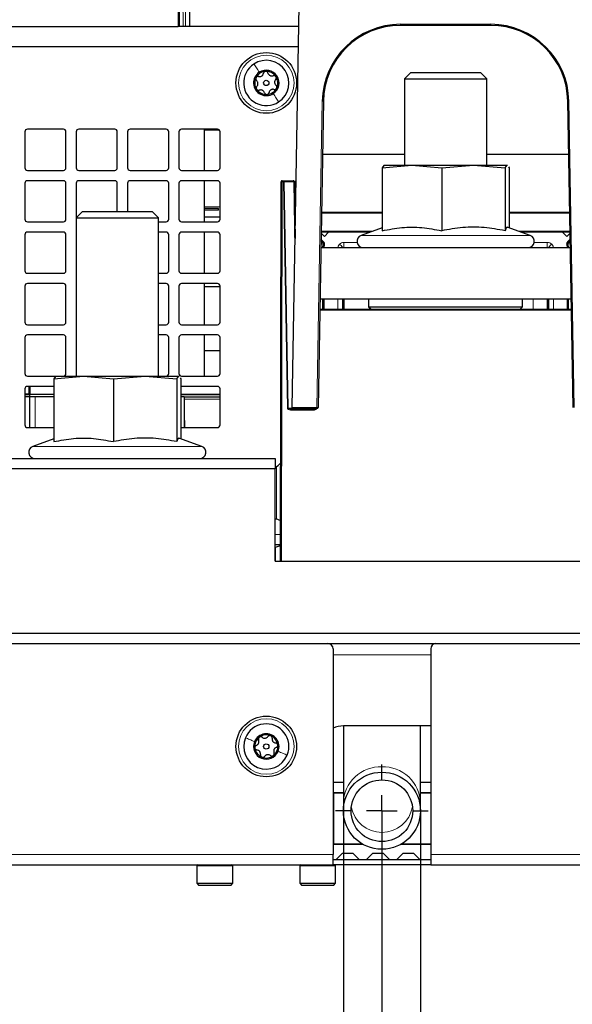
# Paper-space layout 'Blatt5' of a CAD drawing. Header units: millimetres. Extents: x 5 to 418, y 2 to 292.
# Tile 12 of 18: x 193 to 247, y 105 to 201. Entities that reach past the tile are written whole.
import ezdxf

# ---------------------------------------------------------------- set-up
doc = ezdxf.new("R2010")
doc.units = ezdxf.units.MM
doc.layers.add('SLD-0', color=7, linetype='Continuous')
doc.styles.add('SLDTEXTSTYLE0', font='TXT', dxfattribs={"width": 0.605})
doc.dimstyles.new('SLDDIMSTYLE3', dxfattribs={"dimtxt": 3.5, "dimasz": 3.302, "dimexe": 0, "dimexo": 0.0625, "dimgap": 0.875, "dimtad": 1, "dimlfac": 2, "dimrnd": 1e-09, "dimzin": 12, "dimdsep": 46, "dimtxsty": 'SLDTEXTSTYLE0', "dimsah": 1, "dimcen": 0.09, "dimadec": 0, "dimazin": 3, "dimtfac": 1, "dimtmove": 0, "dimatfit": 0, "dimfxl": 1, "dimfrac": 2, "dimtolj": 1, "dimtzin": 12, "dimarcsym": 0})
doc.dimstyles.new('SLDDIMSTYLE4', dxfattribs={"dimtxt": 3.5, "dimasz": 3.302, "dimexe": 0, "dimexo": 0.0625, "dimgap": 0.875, "dimtad": 1, "dimlfac": 2, "dimrnd": 1e-09, "dimzin": 12, "dimdsep": 46, "dimtxsty": 'SLDTEXTSTYLE0', "dimsah": 1, "dimcen": 0.09, "dimadec": 0, "dimazin": 3, "dimtfac": 1, "dimtofl": 0, "dimtmove": 0, "dimatfit": 3, "dimfxl": 1, "dimfrac": 2, "dimtolj": 1, "dimtzin": 12, "dimarcsym": 0})

# ---------------------------------------------------------------- blocks, each defined once
blk = doc.blocks.new('_D_29')
at = {"layer": 'SLD-0', "color": 7}
for p, q in [((75.755, 257.13), (75.755, 266.85)), ((358.755, 163.88), (358.755, 266.85)), ((75.755, 265.85), (358.755, 265.85)), ((75.755, 163.88), (75.755, 254.13))]:
    blk.add_line(p, q, dxfattribs=at)
for points in [[(75.755, 265.85), (79.057, 265.342), (79.057, 266.358)], [(358.755, 265.85), (355.453, 266.358), (355.453, 265.342)]]:
    blk.add_solid(points, dxfattribs=at)
at = {"layer": 'SLD-0', "color": 7, "insert": (213.244, 270.362), "char_height": 3.5, "attachment_point": 1, "style": 'SLDTEXTSTYLE0'}
blk.add_mtext('566', dxfattribs=at)
blk = doc.blocks.new('_D_31')
at = {"layer": 'SLD-0', "color": 7}
for p, q in [((124.005, 123.63), (124.005, 86.38)), ((228.505, 123.63), (228.505, 98.88)), ((228.505, 95.88), (228.505, 86.38)), ((228.505, 87.38), (124.005, 87.38))]:
    blk.add_line(p, q, dxfattribs=at)
for centre, start, end in [((177.616, 90.066), 153.43495, 206.56505), ((174.894, 90.066), 333.43495, 26.56505)]:
    blk.add_arc(centre, 6.006, start, end, dxfattribs=at)
for points in [[(124.005, 87.38), (127.307, 86.872), (127.307, 87.888)], [(228.505, 87.38), (225.203, 87.888), (225.203, 86.872)]]:
    blk.add_solid(points, dxfattribs=at)
at = {"layer": 'SLD-0', "color": 7, "insert": (172.244, 91.892), "char_height": 3.5, "attachment_point": 1, "style": 'SLDTEXTSTYLE0'}
blk.add_mtext('209', dxfattribs=at)
blk = doc.blocks.new('_D_32')
at = {"layer": 'SLD-0', "color": 7}
for p, q in [((224.755, 123.63), (224.755, 96.38)), ((232.255, 123.63), (232.255, 96.38)), ((224.755, 97.38), (218.405, 97.38)), ((224.755, 97.38), (232.255, 97.38)), ((232.255, 97.38), (253.957, 97.38))]:
    blk.add_line(p, q, dxfattribs=at)
for points in [[(224.755, 97.38), (221.453, 97.888), (221.453, 96.872)], [(232.255, 97.38), (235.557, 96.872), (235.557, 97.888)]]:
    blk.add_solid(points, dxfattribs=at)
at = {"layer": 'SLD-0', "color": 7, "char_height": 3.5, "attachment_point": 1, "style": 'SLDTEXTSTYLE0'}
for s, insert in [('D=', (237.227, 101.901)), ('%%c', (243.507, 101.892)), ('15', (248.61, 101.901))]:
    blk.add_mtext(s, dxfattribs=dict(at, insert=insert))
blk = doc.blocks.new('_D_34')
at = {"layer": 'SLD-0', "color": 7}
for p, q in [((75.755, 148.336), (75.755, 141.38)), ((75.755, 138.38), (75.755, 125.13)), ((228.505, 123.63), (228.505, 98.88)), ((75.755, 122.13), (75.755, 108.88)), ((75.755, 105.88), (75.755, 76.38)), ((228.505, 95.88), (228.505, 76.38)), ((75.755, 77.38), (228.505, 77.38))]:
    blk.add_line(p, q, dxfattribs=at)
for points in [[(75.755, 77.38), (79.057, 76.872), (79.057, 77.888)], [(228.505, 77.38), (225.203, 77.888), (225.203, 76.872)]]:
    blk.add_solid(points, dxfattribs=at)
at = {"layer": 'SLD-0', "color": 7, "insert": (146.114, 81.892), "char_height": 3.5, "attachment_point": 1, "style": 'SLDTEXTSTYLE0'}
blk.add_mtext('305,5', dxfattribs=at)
blk = doc.blocks.new('SW_CENTERMARKSYMBOL_4')
at = {"layer": 'SLD-0', "color": 0}
for p, q in [((0, 3), (0, 4.5)), ((0, 0), (0, 1.5)), ((-3, 0), (-4.5, 0)), ((0, 0), (-1.5, 0)), ((0, 0), (0, -1.5)), ((0, 0), (1.5, 0)), ((3, 0), (4.5, 0)), ((0, -3), (0, -4.5))]:
    blk.add_line(p, q, dxfattribs=at)

psp = doc.layouts.new('Blatt5')

# ---------------------------------------------------------------- linework, layer by layer
at = {"color": 7, "linetype": 'Continuous', "lineweight": 18}
for p, q in [((208.6776, 199.88), (208.6132, 236.7802)), ((209.1266, 214.7802), (209.1526, 199.88)), ((209.4026, 199.88), (209.3766, 214.7802)), ((230.3075, 200.0782), (239.102, 200.0782)), ((230.3075, 199.98), (230.3075, 200.0782)), ((239.102, 199.98), (239.102, 200.0782)), ((222.1888, 162.8282), (222.7087, 192.6109)), ((246.7008, 192.6109), (247.2207, 162.8282)), ((230.7048, 187.4123), (222.7179, 187.4123)), ((222.7187, 187.4559), (230.7048, 187.4559)), ((238.7048, 187.4559), (246.6908, 187.4559)), ((246.6916, 187.4123), (238.7048, 187.4123)), ((218.8046, 184.7802), (218.7402, 147.88)), ((218.8046, 184.88), (218.8046, 184.7802)), ((218.9256, 184.7802), (218.8046, 184.7802)), ((218.9256, 184.7802), (218.9256, 184.88)), ((219.3096, 162.7776), (218.9256, 184.7802)), ((218.9898, 184.7812), (219.3739, 162.7787)), ((219.9264, 184.7812), (218.9898, 184.7812)), ((220.0405, 178.2454), (219.9264, 184.7812)), ((219.9781, 183.8625), (220.1409, 183.9978)), ((220.053, 183.2744), (220.1293, 183.337)), ((211.2548, 182.33), (212.7548, 182.33)), ((222.6205, 181.8282), (228.5231, 181.8282)), ((240.8865, 181.8282), (246.7891, 181.8282)), ((222.5882, 179.9782), (227.6682, 179.9782)), ((241.7414, 179.9782), (246.8213, 179.9782)), ((222.7217, 178.8427), (222.571, 178.9935)), ((222.5746, 179.202), (222.8278, 178.9488)), ((226.4745, 179.5438), (230.2033, 179.5438)), ((230.2033, 179.5438), (242.935, 179.5438)), ((246.5817, 178.9488), (246.8349, 179.202)), ((246.8385, 178.9935), (246.6878, 178.8427)), ((222.7217, 178.8427), (222.7748, 178.8957)), ((222.7696, 178.6848), (222.7396, 178.38)), ((222.7696, 178.6848), (222.8432, 178.6702)), ((222.8278, 178.9488), (222.7748, 178.8957)), ((222.9168, 178.6556), (222.8432, 178.6702)), ((222.9168, 178.6556), (222.8896, 178.38)), ((224.8048, 178.8831), (226.0876, 178.8831)), ((224.8048, 178.8831), (224.8048, 178.3831)), ((224.8048, 178.3831), (224.8048, 178.38)), ((224.8048, 178.3831), (226.6189, 178.3831)), ((242.7906, 178.3831), (244.6048, 178.3831)), ((243.3219, 178.8831), (244.6048, 178.8831)), ((244.6048, 178.8831), (244.6048, 178.3831)), ((244.6048, 178.38), (244.6048, 178.3831)), ((246.4928, 178.6556), (246.5663, 178.6702)), ((246.5199, 178.38), (246.4928, 178.6556)), ((246.6399, 178.6848), (246.5663, 178.6702)), ((246.5817, 178.9488), (246.6347, 178.8957)), ((246.6878, 178.8427), (246.6347, 178.8957)), ((246.6399, 178.6848), (246.6699, 178.38)), ((222.7298, 172.38), (222.7298, 173.38)), ((222.8798, 173.38), (222.8798, 172.38)), ((224.2048, 172.38), (224.2048, 173.38)), ((243.2182, 172.38), (243.2182, 173.38)), ((245.2048, 173.38), (245.2048, 172.38)), ((246.5298, 172.38), (246.5298, 173.38)), ((246.6798, 173.38), (246.6798, 172.38)), ((246.9557, 172.2802), (222.4538, 172.2802)), ((194.1495, 164.88), (194.1495, 164.13)), ((194.7548, 163.88), (194.7548, 160.88)), ((209.2567, 163.6365), (209.2548, 163.6621)), ((209.2548, 163.6365), (209.2567, 163.6365)), ((209.3269, 160.88), (209.2567, 163.6365)), ((209.2567, 163.6365), (212.7548, 163.6365)), ((219.3739, 162.7787), (219.7705, 162.7787)), ((219.7714, 162.8282), (222.1888, 162.8282)), ((220.8117, 162.68), (220.8125, 162.73)), ((221.3125, 162.73), (221.3116, 162.68)), ((222.1888, 162.8282), (222.1888, 162.73)), ((219.6204, 162.68), (219.6204, 162.5802)), ((221.9565, 162.5802), (219.6204, 162.5802)), ((221.9565, 162.68), (221.9565, 162.5802)), ((194.5245, 159.0438), (198.2533, 159.0438)), ((198.2533, 159.0438), (210.985, 159.0438)), ((218.2392, 151.9615), (218.2392, 157.0864)), ((218.6447, 150.48), (218.1048, 150.48)), ((233.2548, 138.78), (223.7548, 138.78)), ((128.7548, 119.38), (223.7548, 119.38)), ((224.7548, 118.88), (224.7548, 118.38)), ((232.2548, 118.38), (232.2548, 118.88)), ((233.2548, 119.38), (334.5053, 119.38)), ((213.7198, 118.28), (210.5048, 118.28)), ((214.0048, 118.28), (213.7198, 118.28)), ((223.7198, 118.28), (220.5048, 118.28)), ((224.0048, 118.28), (223.7198, 118.28))]:
    psp.add_line(p, q, dxfattribs=at)
at = {"color": 7, "linetype": 'Continuous', "lineweight": 25}
for p, q in [((208.7132, 236.7802), (208.7776, 199.88)), ((209.7516, 214.7802), (209.7776, 199.88)), ((219.7714, 162.8282), (220.453, 201.8817)), ((176.7485, 199.88), (208.6776, 199.88)), ((208.7776, 199.88), (208.6776, 199.88)), ((220.4181, 199.88), (208.7776, 199.88)), ((239.102, 199.98), (230.3075, 199.98)), ((220.3832, 197.88), (94.7548, 197.88)), ((231.319, 195.38), (230.7048, 194.7657)), ((231.319, 195.38), (238.0905, 195.38)), ((238.7048, 194.7657), (238.0905, 195.38)), ((230.7048, 194.7657), (230.7048, 186.38)), ((230.7048, 194.7657), (238.7048, 194.7657)), ((238.7048, 186.38), (238.7048, 194.7657)), ((222.8087, 192.6109), (222.2888, 162.8282)), ((247.1207, 162.8282), (246.6008, 192.6109)), ((193.7548, 189.63), (193.7548, 186.13)), ((197.5048, 189.88), (194.0048, 189.88)), ((197.7548, 186.13), (197.7548, 189.63)), ((198.7548, 189.63), (198.7548, 186.13)), ((202.5048, 189.88), (199.0048, 189.88)), ((202.7548, 186.13), (202.7548, 189.63)), ((203.7548, 189.63), (203.7548, 186.13)), ((207.5048, 189.88), (204.0048, 189.88)), ((207.7548, 186.13), (207.7548, 189.63)), ((208.7548, 189.63), (208.7548, 186.13)), ((212.5048, 189.88), (209.0048, 189.88)), ((211.2548, 185.88), (211.2548, 189.88)), ((211.2548, 189.8258), (212.6601, 189.8258)), ((212.7548, 186.13), (212.7548, 189.63)), ((194.0048, 185.88), (197.5048, 185.88)), ((199.0048, 185.88), (202.5048, 185.88)), ((204.0048, 185.88), (207.5048, 185.88)), ((209.0048, 185.88), (212.5048, 185.88)), ((228.5231, 186.1313), (231.4231, 186.38)), ((228.6957, 186.3563), (228.5231, 186.1313)), ((228.5231, 186.1313), (228.5231, 180.0177)), ((228.7048, 186.38), (231.4231, 186.38)), ((231.4231, 186.38), (237.414, 186.38)), ((231.4231, 186.38), (234.3231, 186.1313)), ((234.3231, 186.1313), (237.414, 186.38)), ((234.3231, 186.1313), (234.3231, 180.0177)), ((237.414, 186.38), (240.5048, 186.1313)), ((237.414, 186.38), (240.6956, 186.38)), ((240.5048, 186.1313), (240.6956, 186.38)), ((240.5048, 186.1313), (240.5048, 180.0177)), ((240.6956, 186.38), (240.7138, 186.3563)), ((240.6956, 186.38), (240.7048, 186.38)), ((240.8203, 186.2175), (240.8865, 186.1313)), ((240.8865, 186.1313), (240.8865, 180.2894)), ((197.5048, 184.88), (194.0048, 184.88)), ((202.5048, 184.88), (199.0048, 184.88)), ((207.5048, 184.88), (204.0048, 184.88)), ((212.5048, 184.88), (209.0048, 184.88)), ((211.2548, 180.88), (211.2548, 184.88)), ((218.6402, 147.88), (218.7046, 184.7802)), ((218.8046, 184.88), (218.9256, 184.88)), ((218.9256, 184.88), (219.8621, 184.88)), ((219.9621, 184.7817), (220.0583, 179.2687)), ((220.1212, 182.8704), (220.0861, 184.88)), ((220.0861, 184.88), (220.1563, 184.88)), ((193.7548, 184.63), (193.7548, 181.13)), ((197.7548, 181.13), (197.7548, 184.63)), ((198.7548, 184.63), (198.7548, 181.2657)), ((202.7548, 181.88), (202.7548, 184.63)), ((203.7548, 184.63), (203.7548, 181.88)), ((207.7548, 181.13), (207.7548, 184.63)), ((208.7548, 184.63), (208.7548, 181.13)), ((212.7548, 181.13), (212.7548, 184.63)), ((219.975, 184.0425), (220.1001, 184.0811)), ((199.369, 181.88), (198.7548, 181.2657)), ((199.369, 181.88), (201.0619, 181.88)), ((201.0619, 181.88), (206.1405, 181.88)), ((206.7548, 181.2657), (206.1405, 181.88)), ((212.6048, 182.18), (211.2548, 182.18)), ((212.6048, 182.005), (211.2548, 182.005)), ((212.6048, 182.005), (212.6048, 182.18)), ((220.1126, 182.38), (220.1023, 182.38)), ((198.7548, 181.2657), (198.7548, 165.88)), ((198.7548, 181.2657), (200.7548, 181.2657)), ((200.7548, 181.2657), (206.7548, 181.2657)), ((206.7548, 165.88), (206.7548, 181.2657)), ((212.7548, 181.33), (211.2548, 181.33)), ((228.5231, 181.73), (222.6187, 181.73)), ((246.7908, 181.73), (240.8865, 181.73)), ((194.0048, 180.88), (197.5048, 180.88)), ((206.7548, 180.88), (207.5048, 180.88)), ((209.0048, 180.88), (212.5048, 180.88)), ((228.5231, 180.2894), (226.4745, 179.5438)), ((242.935, 179.5438), (240.6994, 180.3575)), ((193.7548, 179.63), (193.7548, 176.13)), ((197.5048, 179.88), (194.0048, 179.88)), ((197.7548, 176.13), (197.7548, 179.63)), ((207.5048, 179.88), (206.7548, 179.88)), ((207.7548, 176.13), (207.7548, 179.63)), ((208.7548, 179.63), (208.7548, 176.13)), ((212.5048, 179.88), (209.0048, 179.88)), ((211.2548, 175.88), (211.2548, 179.88)), ((212.7548, 176.13), (212.7548, 179.63)), ((222.5728, 179.0977), (222.7748, 178.8957)), ((222.9102, 179.4674), (222.5849, 179.7927)), ((227.3982, 179.88), (222.5865, 179.88)), ((223.3227, 179.88), (222.9102, 179.4674)), ((246.8231, 179.88), (242.0113, 179.88)), ((246.4993, 179.4674), (246.0868, 179.88)), ((246.8246, 179.7927), (246.4993, 179.4674)), ((246.6347, 178.8957), (246.8367, 179.0977)), ((222.5603, 178.38), (234.0718, 178.38)), ((234.0718, 178.38), (235.3377, 178.38)), ((235.3377, 178.38), (246.8492, 178.38)), ((194.0048, 175.88), (197.5048, 175.88)), ((206.7548, 175.88), (207.5048, 175.88)), ((209.0048, 175.88), (212.5048, 175.88)), ((193.7548, 174.63), (193.7548, 171.13)), ((197.5048, 174.88), (194.0048, 174.88)), ((197.7548, 171.13), (197.7548, 174.63)), ((207.5048, 174.88), (206.7548, 174.88)), ((207.7548, 171.13), (207.7548, 174.63)), ((208.7548, 174.63), (208.7548, 171.13)), ((212.5048, 174.88), (209.0048, 174.88)), ((211.2548, 170.88), (211.2548, 174.88)), ((211.2548, 174.58), (212.7548, 174.58)), ((212.7548, 171.13), (212.7548, 174.63)), ((222.473, 173.38), (246.9365, 173.38)), ((222.8048, 173.38), (222.8048, 172.38)), ((224.7048, 172.38), (224.7048, 173.38)), ((224.7986, 173.38), (224.7986, 172.38)), ((227.2048, 173.38), (227.2048, 172.63)), ((242.2048, 172.63), (242.2048, 173.38)), ((244.6109, 172.38), (244.6109, 173.38)), ((244.7048, 173.38), (244.7048, 172.38)), ((246.6048, 172.38), (246.6048, 173.38)), ((222.4555, 172.38), (246.954, 172.38)), ((227.2048, 172.63), (227.4548, 172.38)), ((227.2048, 172.63), (242.2048, 172.63)), ((241.9548, 172.38), (242.2048, 172.63)), ((194.0048, 170.88), (197.5048, 170.88)), ((206.7548, 170.88), (207.5048, 170.88)), ((209.0048, 170.88), (212.5048, 170.88)), ((193.7548, 169.63), (193.7548, 166.13)), ((197.5048, 169.88), (194.0048, 169.88)), ((197.7548, 166.13), (197.7548, 169.63)), ((207.5048, 169.88), (206.7548, 169.88)), ((207.7548, 166.13), (207.7548, 169.63)), ((208.7548, 169.63), (208.7548, 166.13)), ((212.5048, 169.88), (209.0048, 169.88)), ((211.2548, 165.88), (211.2548, 169.88)), ((212.7548, 166.13), (212.7548, 169.63)), ((211.2548, 168.38), (212.7548, 168.38)), ((194.0048, 165.88), (196.7548, 165.88)), ((196.5731, 165.6313), (199.4731, 165.88)), ((196.7457, 165.8563), (196.5731, 165.6313)), ((196.5731, 165.6313), (196.5731, 159.5177)), ((196.7548, 165.88), (199.4731, 165.88)), ((199.4731, 165.88), (205.464, 165.88)), ((199.4731, 165.88), (202.3731, 165.6313)), ((202.3731, 165.6313), (205.464, 165.88)), ((202.3731, 165.6313), (202.3731, 159.5177)), ((205.464, 165.88), (208.5548, 165.6313)), ((205.464, 165.88), (208.7456, 165.88)), ((208.5548, 165.6313), (208.7456, 165.88)), ((208.5548, 165.6313), (208.5548, 159.5177)), ((208.7456, 165.88), (208.7638, 165.8563)), ((208.7456, 165.88), (208.7548, 165.88)), ((208.8703, 165.7175), (208.9365, 165.6313)), ((208.9365, 165.6313), (208.9365, 159.7894)), ((209.0048, 165.88), (212.5048, 165.88)), ((193.7548, 164.63), (193.7548, 161.13)), ((196.5731, 164.88), (194.0048, 164.88)), ((194.2548, 164.88), (194.2548, 164.13)), ((212.5048, 164.88), (209.0048, 164.88)), ((212.7548, 161.13), (212.7548, 164.63)), ((194.1495, 164.13), (193.7548, 164.13)), ((194.2548, 164.055), (193.7548, 164.055)), ((194.2548, 163.88), (193.7548, 163.88)), ((194.1495, 164.13), (194.2548, 164.13)), ((194.2548, 164.13), (196.5731, 164.13)), ((194.2548, 163.88), (194.2548, 164.13)), ((194.2548, 160.88), (194.2548, 163.88)), ((194.7548, 163.88), (194.2548, 163.88)), ((196.5731, 163.88), (194.7548, 163.88)), ((208.9365, 164.13), (212.7548, 164.13)), ((212.7548, 164.055), (208.9365, 164.055)), ((209.2548, 163.88), (208.9365, 163.88)), ((209.2548, 163.88), (212.7548, 163.88)), ((209.2548, 163.88), (209.2548, 160.88)), ((219.7696, 162.73), (219.7714, 162.8282)), ((222.1888, 162.73), (219.7696, 162.73)), ((221.0625, 162.73), (221.0616, 162.68)), ((219.6204, 162.68), (221.9565, 162.68)), ((194.0048, 160.88), (196.5731, 160.88)), ((209.0048, 160.88), (212.5048, 160.88)), ((210.985, 159.0438), (208.7494, 159.8575)), ((196.5731, 159.7894), (194.5245, 159.0438)), ((178.1791, 157.88), (198.8304, 157.88)), ((198.8304, 157.88), (206.6791, 157.88)), ((206.6791, 157.88), (218.1048, 157.88)), ((218.1048, 157.88), (218.1048, 156.88)), ((218.1048, 156.88), (93.7548, 156.88)), ((218.1048, 147.88), (218.1048, 156.88)), ((218.643, 149.48), (218.1048, 149.48)), ((218.1527, 149.269), (218.6429, 149.4135)), ((218.1527, 147.88), (218.1527, 149.269)), ((218.1048, 147.88), (316.6048, 147.88)), ((90.0048, 140.88), (344.5048, 140.88)), ((90.0048, 139.88), (344.5048, 139.88)), ((223.7548, 139.38), (223.7548, 119.38)), ((233.2548, 139.38), (233.2548, 119.38)), ((224.7548, 131.88), (224.7548, 124.3838)), ((233.2548, 131.88), (224.7548, 131.88)), ((232.2548, 124.3838), (232.2548, 131.88)), ((224.7548, 126.38), (223.7548, 126.38)), ((233.2548, 126.38), (232.2548, 126.38)), ((224.7548, 125.38), (223.7548, 125.38)), ((223.8048, 125.33), (223.8048, 120.43)), ((224.7548, 125.33), (223.8048, 125.33)), ((233.2548, 125.38), (232.2548, 125.38)), ((233.2548, 125.33), (232.2548, 125.33)), ((224.7548, 124.3838), (224.7548, 123.63)), ((232.2548, 123.63), (232.2548, 124.3838)), ((223.7548, 120.38), (226.6339, 120.38)), ((223.8048, 120.43), (226.5496, 120.43)), ((230.3756, 120.38), (233.2548, 120.38)), ((230.4599, 120.43), (233.2548, 120.43)), ((223.7548, 118.38), (223.7548, 119.38)), ((223.7548, 118.88), (224.7548, 118.88)), ((224.0526, 118.88), (224.6787, 119.5061)), ((224.6787, 119.5061), (225.6787, 119.5061)), ((224.7548, 118.88), (232.2548, 118.88)), ((225.6787, 119.5061), (226.3048, 118.88)), ((227.0026, 118.88), (227.6287, 119.5061)), ((227.6287, 119.5061), (228.6287, 119.5061)), ((228.6287, 119.5061), (229.2548, 118.88)), ((229.9526, 118.88), (230.5787, 119.5061)), ((230.5787, 119.5061), (231.5787, 119.5061)), ((231.5787, 119.5061), (232.2048, 118.88)), ((232.2548, 118.88), (233.2548, 118.88)), ((233.2548, 119.38), (233.2548, 118.38)), ((128.7548, 118.38), (223.7548, 118.38)), ((210.5048, 118.38), (210.5048, 118.28)), ((210.5048, 118.28), (210.5048, 116.58)), ((214.0048, 118.28), (214.0048, 118.38)), ((214.0048, 116.58), (214.0048, 118.28)), ((220.5048, 118.38), (220.5048, 118.28)), ((220.5048, 118.28), (220.5048, 116.58)), ((224.7548, 118.38), (223.7548, 118.38)), ((224.0048, 118.28), (224.0048, 118.38)), ((224.0048, 116.58), (224.0048, 118.28)), ((232.2548, 118.38), (224.7548, 118.38)), ((233.2548, 118.38), (232.2548, 118.38)), ((233.2548, 118.38), (335.2548, 118.38)), ((210.5048, 116.58), (210.7048, 116.38)), ((210.5048, 116.58), (213.7198, 116.58)), ((213.5524, 116.38), (210.7048, 116.38)), ((213.8048, 116.38), (213.5524, 116.38)), ((213.7198, 116.58), (214.0048, 116.58)), ((213.8048, 116.38), (214.0048, 116.58)), ((220.5048, 116.58), (220.7048, 116.38)), ((220.5048, 116.58), (223.7198, 116.58)), ((223.5524, 116.38), (220.7048, 116.38)), ((223.8048, 116.38), (223.5524, 116.38)), ((223.7198, 116.58), (224.0048, 116.58)), ((223.8048, 116.38), (224.0048, 116.58))]:
    psp.add_line(p, q, dxfattribs=at)
at = {"color": 7, "linetype": 'Continuous', "lineweight": 18, "flags": 128}
for points in [[(218.9256, 184.88), (218.938, 184.8781), (218.95, 184.8725), (218.961, 184.8634), (218.9707, 184.8511), (218.9787, 184.8362), (218.9847, 184.8191), (218.9885, 184.8006), (218.9898, 184.7812)], [(219.9264, 184.7812), (219.925, 184.8006), (219.9213, 184.8191), (219.9153, 184.8362), (219.9073, 184.8511), (219.8976, 184.8634), (219.8865, 184.8725), (219.8746, 184.8781), (219.8621, 184.88)]]:
    psp.add_lwpolyline(points, dxfattribs=at)
at = {"color": 7, "linetype": 'Continuous', "lineweight": 25, "flags": 128}
for points in [[(209.0048, 164.88), (208.956, 164.8752), (208.9365, 164.8705)], [(208.9365, 160.8895), (208.956, 160.8848), (209.0048, 160.88)]]:
    psp.add_lwpolyline(points, dxfattribs=at)
at = {"color": 7, "linetype": 'Continuous', "lineweight": 25}
for centre, radius in [((217.2548, 194.38), 2.95), ((217.2548, 194.38), 0.259), ((217.2548, 129.88), 2.95), ((217.2548, 129.88), 0.259), ((228.5048, 123.63), 3.75), ((228.5048, 123.63), 3)]:
    psp.add_circle(centre, radius, dxfattribs=at)
at = {"color": 7, "linetype": 'Continuous', "lineweight": 18}
for centre in [(217.2548, 194.38), (217.2548, 129.88)]:
    psp.add_circle(centre, 2.7, dxfattribs=at)
at = {"color": 7, "linetype": 'Continuous', "lineweight": 25}
for centre, radius, start, end in [((230.3075, 192.4782), 7.6, 90, 179), ((239.102, 192.4782), 7.6, 1, 90), ((230.3075, 192.48), 7.5, 90, 179), ((239.102, 192.48), 7.5, 1, 90), ((217.2548, 194.38), 2.2, 123.15762, 303.15762), ((217.2548, 194.38), 2.2, 303.15762, 123.15762), ((217.2548, 194.38), 1.2375, 123.15762, 303.15762), ((217.2548, 194.38), 1.125, 93.15762, 153.15762), ((217.2548, 194.38), 1.2375, 303.15762, 123.15762), ((217.2548, 194.38), 1.125, 33.15762, 93.15762), ((217.2548, 194.38), 1.125, 153.15762, 213.15762), ((217.2548, 194.38), 1.125, 333.15762, 33.15762), ((217.2548, 194.38), 1.125, 213.15762, 273.15762), ((217.2548, 194.38), 1.125, 273.15762, 333.15762), ((194.0048, 189.63), 0.25, 90, 180), ((197.5048, 189.63), 0.25, 0, 90), ((199.0048, 189.63), 0.25, 90, 180), ((202.5048, 189.63), 0.25, 0, 90), ((204.0048, 189.63), 0.25, 90, 180), ((207.5048, 189.63), 0.25, 0, 90), ((209.0048, 189.63), 0.25, 90, 180), ((212.5048, 189.63), 0.25, 0, 90), ((194.0048, 186.13), 0.25, 180, 270), ((197.5048, 186.13), 0.25, 270, 0), ((199.0048, 186.13), 0.25, 180, 270), ((202.5048, 186.13), 0.25, 270, 0), ((204.0048, 186.13), 0.25, 180, 270), ((207.5048, 186.13), 0.25, 270, 0), ((209.0048, 186.13), 0.25, 180, 270), ((212.5048, 186.13), 0.25, 270, 0), ((194.0048, 184.63), 0.25, 90, 180), ((197.5048, 184.63), 0.25, 0, 90), ((199.0048, 184.63), 0.25, 90, 180), ((202.5048, 184.63), 0.25, 0, 90), ((204.0048, 184.63), 0.25, 90, 180), ((207.5048, 184.63), 0.25, 0, 90), ((209.0048, 184.63), 0.25, 90, 180), ((212.5048, 184.63), 0.25, 0, 90), ((218.8046, 184.78), 0.1, 90, 179.9), ((219.8621, 184.78), 0.1, 1, 90), ((220.1023, 182.48), 0.1, 181, 270), ((194.0048, 181.13), 0.25, 180, 270), ((197.5048, 181.13), 0.25, 270, 0), ((207.5048, 181.13), 0.25, 270, 0), ((209.0048, 181.13), 0.25, 180, 270), ((212.5048, 181.13), 0.25, 270, 0), ((194.0048, 179.63), 0.25, 90, 180), ((197.5048, 179.63), 0.25, 0, 90), ((207.5048, 179.63), 0.25, 0, 90), ((209.0048, 179.63), 0.25, 90, 180), ((212.5048, 179.63), 0.25, 0, 90), ((226.6798, 178.98), 0.6, 110, 270), ((242.7298, 178.98), 0.6, 270, 70), ((222.598, 178.719), 0.25, 348.748989, 45), ((224.8048, 178.28), 2, 168.748989, 177.134016), ((246.8115, 178.719), 0.25, 135, 191.251011), ((244.6048, 178.28), 2, 2.865984, 11.251011), ((194.0048, 176.13), 0.25, 180, 270), ((197.5048, 176.13), 0.25, 270, 0), ((207.5048, 176.13), 0.25, 270, 0), ((209.0048, 176.13), 0.25, 180, 270), ((212.5048, 176.13), 0.25, 270, 0), ((194.0048, 174.63), 0.25, 90, 180), ((197.5048, 174.63), 0.25, 0, 90), ((207.5048, 174.63), 0.25, 0, 90), ((209.0048, 174.63), 0.25, 90, 180), ((212.5048, 174.63), 0.25, 0, 90), ((194.0048, 171.13), 0.25, 180, 270), ((197.5048, 171.13), 0.25, 270, 0), ((207.5048, 171.13), 0.25, 270, 0), ((209.0048, 171.13), 0.25, 180, 270), ((212.5048, 171.13), 0.25, 270, 0), ((194.0048, 169.63), 0.25, 90, 180), ((197.5048, 169.63), 0.25, 0, 90), ((207.5048, 169.63), 0.25, 0, 90), ((209.0048, 169.63), 0.25, 90, 180), ((212.5048, 169.63), 0.25, 0, 90), ((194.0048, 166.13), 0.25, 180, 270), ((197.5048, 166.13), 0.25, 270, 0), ((207.5048, 166.13), 0.25, 270, 0), ((209.0048, 166.13), 0.25, 180, 270), ((212.5048, 166.13), 0.25, 270, 0), ((194.0048, 164.63), 0.25, 90, 180), ((212.5048, 164.63), 0.25, 0, 90), ((220.4462, 162.78), 0.1, 210, 270), ((221.9565, 162.78), 0.1, 270, 330), ((222.1888, 162.83), 0.1, 270, 359), ((194.0048, 161.13), 0.25, 180, 270), ((212.5048, 161.13), 0.25, 270, 0), ((194.7298, 158.48), 0.6, 110, 270), ((210.7798, 158.48), 0.6, 270, 70), ((217.4798, 158.38), 1.5, 294.624318, 321.697628), ((218.0048, 150.48), 1.5, 64.645501, 86.177446), ((223.2548, 139.38), 0.5, 0, 90), ((233.7548, 139.38), 0.5, 90, 180), ((217.2548, 129.88), 2.2, 337.477326, 157.477326), ((224.7548, 129.38), 2.5, 90, 113.578178), ((217.2548, 129.88), 2.2, 157.477326, 337.477326), ((217.2548, 129.88), 1.2375, 157.477326, 337.477326), ((217.2548, 129.88), 1.2375, 337.477326, 157.477326), ((217.2548, 129.88), 1.125, 127.477326, 187.477326), ((217.2548, 129.88), 1.125, 67.477326, 127.477326), ((217.2548, 129.88), 1.125, 7.477326, 67.477326), ((217.2548, 129.88), 1.125, 187.477326, 247.477326), ((217.2548, 129.88), 1.125, 307.477326, 7.477326), ((217.2548, 129.88), 1.125, 247.477326, 307.477326), ((210.6048, 118.28), 0.1, 90, 180), ((213.9048, 118.28), 0.1, 0, 90), ((220.6048, 118.28), 0.1, 90, 180), ((223.9048, 118.28), 0.1, 0, 90)]:
    psp.add_arc(centre, radius, start, end, dxfattribs=at)
at = {"color": 7, "linetype": 'Continuous', "lineweight": 18}
for centre, radius, start, end in [((222.7587, 194.0436), 1.4336, 268.001617, 271.998383), ((246.6508, 194.0436), 1.4336, 268.001617, 271.998383), ((218.7546, 170.4562), 14.3241, 89.800002, 90.199998), ((219.7265, 139.0718), 45.7154, 90.923325, 91.003885), ((219.9897, 181.4681), 3.3138, 90.476777, 91.094372), ((220.1106, 117.0693), 45.7154, 90.923325, 91.003885), ((220.3848, 162.7472), 0.068, 194.669635, 261.465967), ((221.9565, 162.7802), 0.2, 270, 345.470842), ((222.2388, 164.261), 1.4336, 268.001617, 271.998383), ((228.3833, 124.2797), 3.63, 88.082244, 178.356114), ((228.6262, 124.2797), 3.63, 1.643886, 91.917756), ((228.5048, 124.5491), 3.0217, 190.111488, 349.888512)]:
    psp.add_arc(centre, radius, start, end, dxfattribs=at)
for centre, major_axis, ratio, start_param, end_param in [((219.6208, 162.7802), (0.3112, 0.0005), 0.6427384, 3.1518699, 4.7101107), ((219.6208, 162.78), (0.2469, 0.0002), 0.4050314, 3.1521323, 4.7103731)]:
    psp.add_ellipse(centre, major_axis=major_axis, ratio=ratio, start_param=start_param, end_param=end_param, dxfattribs=at)
for points in [[(216.0515, 196.2218), (216.1255, 196.1084), (216.2736, 195.8818), (216.4765, 195.5713), (216.5779, 195.416)], [(218.458, 192.5382), (218.384, 192.6515), (218.2359, 192.8781), (218.033, 193.1887), (217.9316, 193.344)], [(215.2226, 130.7227), (215.3476, 130.6708), (215.5976, 130.5672), (215.9403, 130.4251), (216.1116, 130.354)], [(219.287, 129.0373), (219.1619, 129.0891), (218.9119, 129.1928), (218.5692, 129.3349), (218.3979, 129.406)]]:
    psp.add_open_spline(points, degree=3, dxfattribs=at)
at = {"color": 7, "linetype": 'Continuous', "lineweight": 25}
for points, knots in [([(216.5043, 195.0051), (216.5549, 194.9984), (216.6309, 194.9882), (216.737, 195.0176), (216.8128, 195.0553), (216.878, 195.1095), (216.9482, 195.195), (216.9695, 195.2691), (216.9837, 195.3184)], [0, 0, 0, 0, 0.2491679, 0.3743031, 0.4989033, 0.6239875, 0.7497462, 1, 1, 1, 1]), ([(217.1928, 195.5033), (217.1666, 195.4991), (217.1142, 195.4908), (217.0494, 195.4462), (217.0025, 195.3871), (216.99, 195.3413), (216.9837, 195.3184)], [0, 0, 0, 0, 0.250033, 0.4996315, 0.7492277, 1, 1, 1, 1]), ([(217.4209, 195.3425), (217.4122, 195.3645), (217.3948, 195.4086), (217.3417, 195.4622), (217.2723, 195.4995), (217.2193, 195.502), (217.1928, 195.5033)], [0, 0, 0, 0, 0.2498147, 0.4999078, 0.7501201, 1, 1, 1, 1]), ([(217.4209, 195.3425), (217.4404, 195.2953), (217.4696, 195.2243), (217.5481, 195.1472), (217.6186, 195.1004), (217.6982, 195.071), (217.8073, 195.053), (217.8821, 195.0716), (217.9319, 195.0839)], [0, 0, 0, 0, 0.2491995, 0.3743362, 0.4989302, 0.6240074, 0.7497593, 1, 1, 1, 1]), ([(216.251, 194.888), (216.2415, 194.8632), (216.2226, 194.8137), (216.2287, 194.7352), (216.2564, 194.6651), (216.2898, 194.6314), (216.3065, 194.6145)], [0, 0, 0, 0, 0.2498571, 0.4994664, 0.7490114, 1, 1, 1, 1]), ([(216.5043, 195.0051), (216.4808, 195.0086), (216.4339, 195.0155), (216.361, 194.9964), (216.294, 194.9549), (216.2653, 194.9102), (216.251, 194.888)], [0, 0, 0, 0, 0.2498071, 0.5000551, 0.7503094, 1, 1, 1, 1]), ([(216.3381, 194.0426), (216.3693, 194.0831), (216.4161, 194.1438), (216.4437, 194.2504), (216.4489, 194.3349), (216.4346, 194.4185), (216.3956, 194.522), (216.3421, 194.5775), (216.3065, 194.6145)], [0, 0, 0, 0, 0.24920104, 0.37433782, 0.49893155, 0.62400843, 0.74976002, 1, 1, 1, 1]), ([(218.1966, 194.9953), (218.1799, 195.0159), (218.1465, 195.0571), (218.0754, 195.0909), (218.0008, 195.102), (217.9549, 195.0899), (217.9319, 195.0839)], [0, 0, 0, 0, 0.2499907, 0.4996106, 0.7491271, 1, 1, 1, 1]), ([(218.1714, 194.7173), (218.1402, 194.6769), (218.0934, 194.6161), (218.0658, 194.5096), (218.0606, 194.4251), (218.0749, 194.3415), (218.1139, 194.238), (218.1674, 194.1824), (218.203, 194.1455)], [0, 0, 0, 0, 0.24920104, 0.37433782, 0.49893155, 0.62400843, 0.74976002, 1, 1, 1, 1]), ([(218.1714, 194.7173), (218.1861, 194.7359), (218.2156, 194.773), (218.2355, 194.8458), (218.233, 194.9246), (218.2087, 194.9717), (218.1966, 194.9953)], [0, 0, 0, 0, 0.24985187, 0.49990154, 0.75011466, 1, 1, 1, 1]), ([(216.3381, 194.0426), (216.3234, 194.0241), (216.2939, 193.9869), (216.274, 193.9142), (216.2765, 193.8354), (216.3008, 193.7882), (216.3129, 193.7647)], [0, 0, 0, 0, 0.2498519, 0.4999015, 0.7501147, 1, 1, 1, 1]), ([(216.3129, 193.7647), (216.3297, 193.7441), (216.3631, 193.7029), (216.4341, 193.669), (216.5087, 193.658), (216.5546, 193.67), (216.5776, 193.6761)], [0, 0, 0, 0, 0.2499907, 0.4996106, 0.7491271, 1, 1, 1, 1]), ([(217.0886, 193.4174), (217.0691, 193.4647), (217.0399, 193.5356), (216.9615, 193.6128), (216.8909, 193.6596), (216.8113, 193.689), (216.7022, 193.707), (216.6274, 193.6884), (216.5776, 193.6761)], [0, 0, 0, 0, 0.2491995, 0.3743362, 0.4989302, 0.6240074, 0.7497593, 1, 1, 1, 1]), ([(217.0886, 193.4174), (217.0973, 193.3954), (217.1147, 193.3514), (217.1678, 193.2977), (217.2372, 193.2605), (217.2902, 193.258), (217.3167, 193.2567)], [0, 0, 0, 0, 0.24981472, 0.49990781, 0.75012012, 1, 1, 1, 1]), ([(217.3167, 193.2567), (217.3429, 193.2609), (217.3953, 193.2692), (217.4602, 193.3138), (217.507, 193.3729), (217.5195, 193.4186), (217.5258, 193.4416)], [0, 0, 0, 0, 0.250033, 0.4996315, 0.7492277, 1, 1, 1, 1]), ([(218.0053, 193.7548), (217.9546, 193.7616), (217.8786, 193.7718), (217.7725, 193.7424), (217.6967, 193.7047), (217.6315, 193.6505), (217.5613, 193.5649), (217.54, 193.4909), (217.5258, 193.4416)], [0, 0, 0, 0, 0.2491679, 0.3743031, 0.4989033, 0.6239875, 0.7497462, 1, 1, 1, 1]), ([(218.0053, 193.7548), (218.0287, 193.7514), (218.0756, 193.7444), (218.1485, 193.7635), (218.2155, 193.8051), (218.2442, 193.8497), (218.2585, 193.872)], [0, 0, 0, 0, 0.2498071, 0.5000551, 0.7503094, 1, 1, 1, 1]), ([(218.2585, 193.872), (218.268, 193.8968), (218.287, 193.9462), (218.2808, 194.0247), (218.2531, 194.0949), (218.2197, 194.1286), (218.203, 194.1455)], [0, 0, 0, 0, 0.2498571, 0.4994664, 0.7490114, 1, 1, 1, 1]), ([(228.5231, 180.0177), (229.1667, 180.137), (230.4482, 180.3746), (232.4028, 180.3739), (233.6818, 180.1366), (234.3231, 180.0177)], [0, 0, 0, 0, 0.3347506, 0.66646968, 1, 1, 1, 1]), ([(240.5048, 180.0177), (239.8199, 180.1369), (238.4556, 180.3743), (236.3724, 180.3743), (235.0081, 180.1369), (234.3231, 180.0177)], [0, 0, 0, 0, 0.3342371, 0.6657471, 1, 1, 1, 1]), ([(240.7139, 180.3154), (240.6866, 180.3278), (240.6165, 180.3595), (240.5471, 180.1472), (240.5048, 180.0177)], [0, 0, 0, 0, 0.3896122, 1, 1, 1, 1]), ([(196.5731, 159.5177), (197.2167, 159.637), (198.4982, 159.8746), (200.4528, 159.8739), (201.7318, 159.6366), (202.3731, 159.5177)], [0, 0, 0, 0, 0.3347506, 0.6664697, 1, 1, 1, 1]), ([(208.5548, 159.5177), (207.8699, 159.6369), (206.5056, 159.8743), (204.4224, 159.8743), (203.0581, 159.6369), (202.3731, 159.5177)], [0, 0, 0, 0, 0.3342371, 0.6657471, 1, 1, 1, 1]), ([(208.7639, 159.8154), (208.7366, 159.8278), (208.6665, 159.8595), (208.5971, 159.6472), (208.5548, 159.5177)], [0, 0, 0, 0, 0.38961217, 1, 1, 1, 1]), ([(216.2824, 129.9732), (216.3281, 129.9961), (216.3966, 130.0306), (216.4676, 130.1146), (216.509, 130.1885), (216.5323, 130.2701), (216.542, 130.3803), (216.5179, 130.4535), (216.5018, 130.5022)], [0, 0, 0, 0, 0.2491679, 0.3743031, 0.4989033, 0.6239875, 0.7497462, 1, 1, 1, 1]), ([(216.5703, 130.7728), (216.551, 130.7546), (216.5124, 130.7181), (216.484, 130.6447), (216.4786, 130.5695), (216.4941, 130.5247), (216.5018, 130.5022)], [0, 0, 0, 0, 0.250033, 0.4996315, 0.7492277, 1, 1, 1, 1]), ([(216.8493, 130.7686), (216.8297, 130.7819), (216.7905, 130.8085), (216.7164, 130.8229), (216.638, 130.8144), (216.5928, 130.7867), (216.5703, 130.7728)], [0, 0, 0, 0, 0.2498147, 0.4999078, 0.7501201, 1, 1, 1, 1]), ([(216.8493, 130.7686), (216.892, 130.7406), (216.9561, 130.6985), (217.0644, 130.679), (217.1491, 130.6801), (217.2314, 130.7007), (217.3317, 130.7474), (217.383, 130.8049), (217.4172, 130.8432)], [0, 0, 0, 0, 0.2491995, 0.3743362, 0.4989302, 0.6240074, 0.7497593, 1, 1, 1, 1]), ([(217.6857, 130.9192), (217.6603, 130.9268), (217.6095, 130.9419), (217.5317, 130.9299), (217.4639, 130.8969), (217.4328, 130.8611), (217.4172, 130.8432)], [0, 0, 0, 0, 0.2499907, 0.4996106, 0.7491271, 1, 1, 1, 1]), ([(217.8216, 130.6754), (217.8233, 130.6991), (217.8267, 130.7463), (217.8021, 130.8176), (217.7557, 130.8813), (217.709, 130.9066), (217.6857, 130.9192)], [0, 0, 0, 0, 0.2498519, 0.4999015, 0.7501147, 1, 1, 1, 1]), ([(217.8216, 130.6754), (217.8187, 130.6244), (217.8143, 130.5478), (217.8515, 130.4443), (217.8949, 130.3716), (217.9538, 130.3106), (218.0444, 130.2471), (218.1199, 130.2314), (218.1701, 130.2209)], [0, 0, 0, 0, 0.249201, 0.3743378, 0.4989316, 0.6240084, 0.74976, 1, 1, 1, 1]), ([(218.3702, 130.0264), (218.3641, 130.0522), (218.3518, 130.1037), (218.3025, 130.1651), (218.24, 130.2074), (218.1935, 130.2164), (218.1701, 130.2209)], [0, 0, 0, 0, 0.2498571, 0.4994664, 0.7490114, 1, 1, 1, 1]), ([(216.2824, 129.9732), (216.2611, 129.9628), (216.2185, 129.9421), (216.169, 129.8852), (216.1371, 129.8131), (216.1386, 129.7601), (216.1393, 129.7336)], [0, 0, 0, 0, 0.2498071, 0.5000551, 0.7503094, 1, 1, 1, 1]), ([(216.1393, 129.7336), (216.1455, 129.7078), (216.1577, 129.6562), (216.207, 129.5949), (216.2695, 129.5526), (216.3161, 129.5436), (216.3394, 129.539)], [0, 0, 0, 0, 0.24985708, 0.49946639, 0.74901135, 1, 1, 1, 1]), ([(216.6879, 129.0845), (216.6908, 129.1355), (216.6953, 129.2121), (216.658, 129.3157), (216.6146, 129.3884), (216.5557, 129.4494), (216.4651, 129.5129), (216.3897, 129.5286), (216.3394, 129.539)], [0, 0, 0, 0, 0.249201, 0.3743378, 0.4989316, 0.6240084, 0.74976, 1, 1, 1, 1]), ([(217.9393, 128.9872), (217.9585, 129.0054), (217.9971, 129.0418), (218.0255, 129.1152), (218.0309, 129.1904), (218.0154, 129.2353), (218.0077, 129.2577)], [0, 0, 0, 0, 0.250033, 0.4996315, 0.7492277, 1, 1, 1, 1]), ([(218.2271, 129.7868), (218.1814, 129.7638), (218.1129, 129.7294), (218.0419, 129.6453), (218.0006, 129.5714), (217.9772, 129.4899), (217.9675, 129.3797), (217.9916, 129.3065), (218.0077, 129.2577)], [0, 0, 0, 0, 0.24916786, 0.37430311, 0.49890328, 0.62398745, 0.74974625, 1, 1, 1, 1]), ([(218.2271, 129.7868), (218.2484, 129.7971), (218.291, 129.8178), (218.3405, 129.8748), (218.3724, 129.9469), (218.3709, 129.9999), (218.3702, 130.0264)], [0, 0, 0, 0, 0.2498071, 0.5000551, 0.7503094, 1, 1, 1, 1]), ([(216.6879, 129.0845), (216.6862, 129.0609), (216.6828, 129.0136), (216.7074, 128.9423), (216.7538, 128.8787), (216.8005, 128.8534), (216.8238, 128.8408)], [0, 0, 0, 0, 0.2498519, 0.4999015, 0.7501147, 1, 1, 1, 1]), ([(216.8238, 128.8408), (216.8492, 128.8332), (216.9, 128.818), (216.9778, 128.8301), (217.0457, 128.863), (217.0768, 128.8988), (217.0924, 128.9168)], [0, 0, 0, 0, 0.24999065, 0.49961057, 0.74912711, 1, 1, 1, 1]), ([(217.6602, 128.9913), (217.6175, 129.0194), (217.5534, 129.0615), (217.4451, 129.081), (217.3604, 129.0798), (217.2781, 129.0593), (217.1779, 129.0126), (217.1265, 128.9551), (217.0924, 128.9168)], [0, 0, 0, 0, 0.2491995, 0.3743362, 0.4989302, 0.6240074, 0.7497593, 1, 1, 1, 1]), ([(217.6602, 128.9913), (217.6798, 128.9781), (217.7191, 128.9515), (217.7931, 128.9371), (217.8715, 128.9455), (217.9167, 128.9733), (217.9393, 128.9872)], [0, 0, 0, 0, 0.2498147, 0.4999078, 0.7501201, 1, 1, 1, 1])]:
    psp.add_open_spline(points, degree=3, knots=knots, dxfattribs=at)
at = {"color": 7, "linetype": 'Continuous', "lineweight": 18}
for points, knots in [([(222.7217, 178.8427), (222.7312, 178.8318), (222.75, 178.8101), (222.7669, 178.7703), (222.7751, 178.7277), (222.7715, 178.6992), (222.7696, 178.6848)], [0, 0, 0, 0, 0.25064638, 0.49995467, 0.74781715, 1, 1, 1, 1]), ([(222.8278, 178.9488), (222.8453, 178.9286), (222.8803, 178.8883), (222.9116, 178.8143), (222.9269, 178.7352), (222.9202, 178.6823), (222.9168, 178.6556)], [0, 0, 0, 0, 0.2506464, 0.4999547, 0.7478172, 1, 1, 1, 1]), ([(224.224, 178.38), (224.23, 178.4248), (224.2463, 178.5479), (224.3257, 178.6528), (224.3819, 178.7087), (224.3827, 178.7095)], [0, 0, 0, 0, 0.3614597, 0.9914608, 1, 1, 1, 1]), ([(224.3827, 178.7095), (224.4439, 178.7589), (224.5674, 178.8586), (224.7252, 178.8748), (224.8048, 178.8831)], [0, 0, 0, 0, 0.4961818, 1, 1, 1, 1]), ([(224.3827, 178.7095), (224.4323, 178.6593), (224.5356, 178.5549), (224.6534, 178.436), (224.7222, 178.3664), (224.7305, 178.3581), (224.7344, 178.3541)], [0, 0, 0, 0, 0.27034, 0.56240903, 0.78965782, 1, 1, 1, 1]), ([(244.6048, 178.8831), (244.684, 178.8749), (244.8419, 178.8587), (244.9654, 178.7591), (245.0268, 178.7095)], [0, 0, 0, 0, 0.5022253, 1, 1, 1, 1]), ([(245.0268, 178.7095), (244.9772, 178.6593), (244.8739, 178.5549), (244.7562, 178.436), (244.6873, 178.3664), (244.6791, 178.3581), (244.6751, 178.3541)], [0, 0, 0, 0, 0.27034, 0.56240903, 0.78965782, 1, 1, 1, 1]), ([(245.0268, 178.7095), (245.0276, 178.7087), (245.0837, 178.653), (245.163, 178.5481), (245.1794, 178.4251), (245.1855, 178.38)], [0, 0, 0, 0, 0.0086503, 0.6365585, 1, 1, 1, 1]), ([(246.4928, 178.6556), (246.4894, 178.6821), (246.4828, 178.735), (246.4978, 178.814), (246.529, 178.8882), (246.564, 178.9285), (246.5817, 178.9488)], [0, 0, 0, 0, 0.2506464, 0.4999547, 0.7478172, 1, 1, 1, 1]), ([(246.6878, 178.8427), (246.6783, 178.8318), (246.6594, 178.8101), (246.6426, 178.7701), (246.6345, 178.7276), (246.6381, 178.6991), (246.6399, 178.6848)], [0, 0, 0, 0, 0.2521828, 0.5000453, 0.7493536, 1, 1, 1, 1])]:
    psp.add_open_spline(points, degree=3, knots=knots, dxfattribs=at)

# ---------------------------------------------------------------- block references
at = {"layer": 'SLD-0', "color": 7}
psp.add_blockref('SW_CENTERMARKSYMBOL_4', (228.5048, 123.63), dxfattribs=at)

# ---------------------------------------------------------------- dimensions: what is measured, and where the dimension line sits
for base, p1, p2, picture, middle in [((358.7548, 265.8503), (75.7548, 163.8798), (358.7548, 163.8798), '_D_29', (217.2548, 265.8503)), ((228.5048, 77.38), (75.7548, 148.3359), (228.5048, 123.63), '_D_34', (152.1298, 77.38))]:
    dim = psp.add_linear_dim(base=base, p1=p1, p2=p2, dimstyle='SLDDIMSTYLE4', dxfattribs=at)
    dim.commit()
    dim.dimension.update_dxf_attribs({"geometry": picture, "text_midpoint": middle, "dimtype": 160})
for base, p1, p2, text, dimstyle, picture, middle in [((124.0048, 87.38), (228.5048, 123.63), (124.0048, 123.63), '(<>)', 'SLDDIMSTYLE4', '_D_31', (176.2548, 87.38)), ((232.2548, 97.38), (224.7548, 123.63), (232.2548, 123.63), 'D=%%c<>', 'SLDDIMSTYLE3', '_D_32', (245.592, 97.38))]:
    dim = psp.add_linear_dim(base=base, p1=p1, p2=p2, text=text, dimstyle=dimstyle, dxfattribs=at)
    dim.commit()
    dim.dimension.update_dxf_attribs({"geometry": picture, "text_midpoint": middle, "dimtype": 160})

doc.saveas('drawing.dxf')
